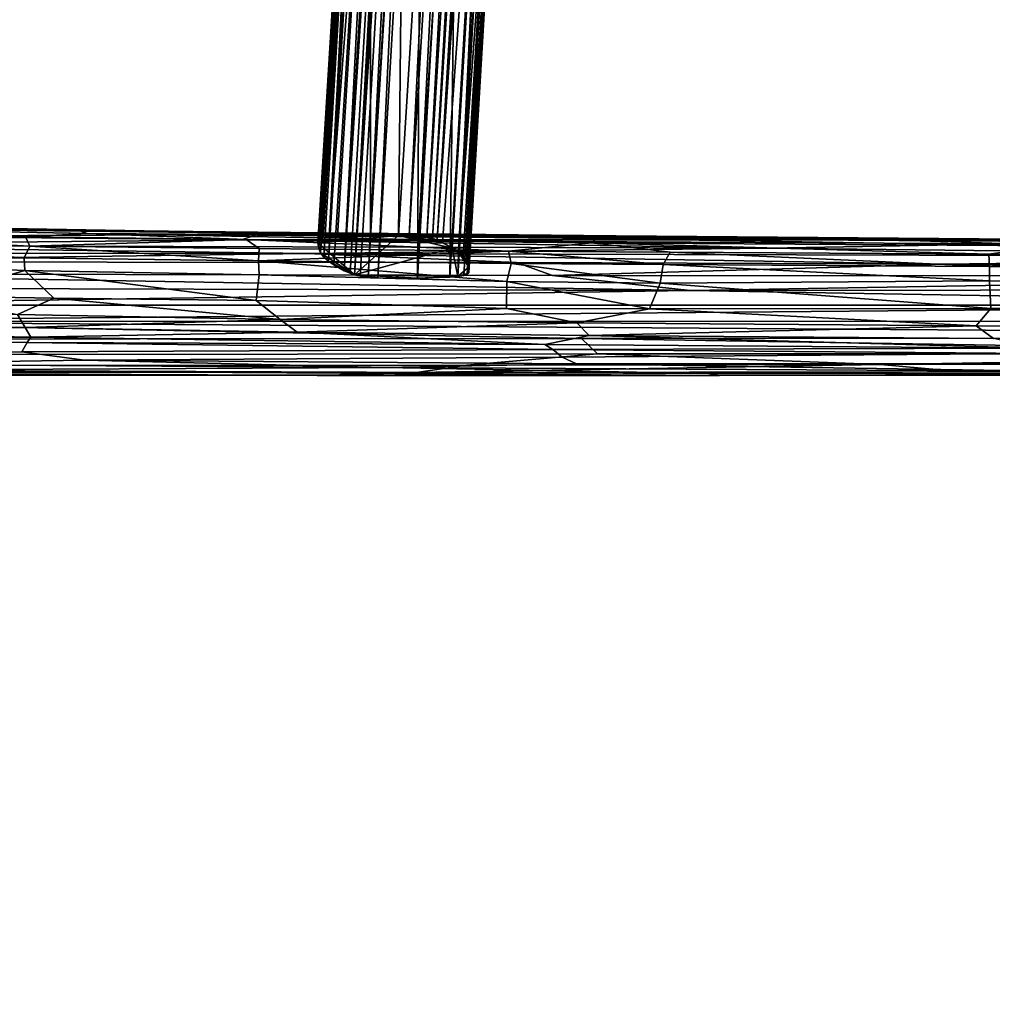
# Model space of a CAD drawing. Header units: millimetres. Extents: x 74 to 645, y -316 to 396.
# Tile 3 of 16: x 152 to 284, y -183 to -50. Entities that reach past the tile are written whole.
import ezdxf

# ---------------------------------------------------------------- set-up
doc = ezdxf.new("R2010")
doc.units = ezdxf.units.MM
doc.layers.add('Default', color=7, linetype='Continuous', true_color=0x000000)
doc.styles.add('Default', font='arial.ttf')
doc.dimstyles.new('Default', dxfattribs={"dimscale": 10, "dimtxt": 2.5, "dimasz": 3, "dimexe": 1, "dimexo": 0.5, "dimgap": 0.8, "dimtad": 1, "dimtoh": 1, "dimzin": 4, "dimdsep": 46, "dimtxsty": 'Default', "dimcen": 2.5, "dimadec": 1, "dimazin": 1, "dimtfac": 1, "dimtdec": 4, "dimtix": 1, "dimtofl": 0, "dimtmove": 1, "dimatfit": 3, "dimfxl": 1, "dimtolj": 1, "dimtzin": 1, "dimarcsym": 0})

# ---------------------------------------------------------------- blocks, each defined once
blk = doc.blocks.new('*D1')
at = {"color": 0, "lineweight": -2}
for p, q in [((73.68, -18), (73.68, -316)), ((644.68, -18), (644.68, -316)), ((103.68, -306), (614.68, -306))]:
    blk.add_line(p, q, dxfattribs=at)
at = {"color": 0}
for points in [[(103.68, -301), (103.68, -311), (73.68, -306)], [(614.68, -311), (614.68, -301), (644.68, -306)]]:
    blk.add_solid(points, dxfattribs=at)
at = {"layer": 'Defpoints', "color": 0}
for p in [(73.68, -13), (644.68, -13), (644.68, -306)]:
    blk.add_point(p, dxfattribs=at)
at = {"color": 0, "insert": (359.18, -285.24), "char_height": 25, "attachment_point": 5, "style": 'Default'}
blk.add_mtext('\\A1;571.00', dxfattribs=at)

msp = doc.modelspace()

# ---------------------------------------------------------------- linework, layer by layer
at = {"layer": 'Default', "color": 18, "true_color": 0x000000}
for points in [[(204.762, 48.813, 376.431), (217.818, 257.148, 357.34), (197.467, -84.261, 385.967)], [(205.32, 35.244, 374.734), (197.467, -84.261, 385.967), (217.818, 257.148, 357.34)], [(204.762, 48.813, 376.431), (196.086, -83.707, 390.166), (213.461, 204.215, 365.566)], [(202.574, 42.852, 384.305), (213.461, 204.215, 365.566), (196.086, -83.707, 390.166)], [(208.644, -79.513, 421.421), (225.711, 195.647, 397.699), (224.807, 190.309, 399.657)], [(216.796, 40.492, 408.562), (225.711, 195.647, 397.699), (208.644, -79.513, 421.421)], [(208.644, -79.513, 421.421), (224.807, 190.309, 399.657), (208.032, -79.344, 423.009)], [(208.032, -79.344, 423.009), (224.807, 190.309, 399.657), (216.532, 70.222, 411.429)], [(217.861, 37.682, 403.249), (211.546, -81.208, 408.568), (221.458, 82.417, 394.969)], [(221.458, 82.417, 394.969), (211.546, -81.208, 408.568), (215.268, -30.207, 399.924)], [(208.032, -79.344, 423.009), (216.532, 70.222, 411.429), (207.243, -79.183, 424.319)], [(207.243, -79.183, 424.319), (216.532, 70.222, 411.429), (214.641, 57.224, 413.585)], [(207.243, -79.183, 424.319), (214.641, 57.224, 413.585), (206.175, -79.035, 425.333)], [(206.175, -79.035, 425.333), (214.641, 57.224, 413.585), (211.922, 34.869, 416.291)], [(202.17, 52.805, 388.659), (202.574, 42.852, 384.305), (194.699, -82.908, 396.422), (193.974, -82.414, 400.272)], [(193.974, -82.414, 400.272), (197.55, -12.111, 398.705), (202.17, 52.805, 388.659)], [(196.88, -84.007, 387.487), (196.086, -83.707, 390.166), (204.762, 48.813, 376.431)], [(204.762, 48.813, 376.431), (197.467, -84.261, 385.967), (196.88, -84.007, 387.487)], [(196.086, -83.707, 390.166), (194.699, -82.908, 396.422), (202.574, 42.852, 384.305)], [(200.423, 42.227, 398.618), (197.55, -12.111, 398.705), (192.896, -81.269, 409.083)], [(192.896, -81.269, 409.083), (196.399, -19.243, 408.334), (200.423, 42.227, 398.618)], [(209.4, -79.884, 418.826), (217.861, 37.682, 403.249), (216.796, 40.492, 408.562), (208.644, -79.513, 421.421)], [(210.69, -80.621, 413.114), (217.861, 37.682, 403.249), (209.4, -79.884, 418.826)], [(211.546, -81.208, 408.568), (217.861, 37.682, 403.249), (210.69, -80.621, 413.114)], [(198.27, -84.423, 384.634), (197.467, -84.261, 385.967), (205.32, 35.244, 374.734)], [(205.32, 35.244, 374.734), (199.351, -84.525, 383.601), (198.27, -84.423, 384.634)], [(205.32, 35.244, 374.734), (205.977, 28.118, 374.298), (199.351, -84.525, 383.601)], [(210.549, 35.827, 416.654), (203.429, -78.929, 426.499), (204.873, -78.975, 426.056)], [(204.22, -5.095, 420.267), (203.429, -78.929, 426.499), (210.549, 35.827, 416.654)], [(210.549, 35.827, 416.654), (204.873, -78.975, 426.056), (211.922, 34.869, 416.291)], [(211.922, 34.869, 416.291), (204.873, -78.975, 426.056), (206.175, -79.035, 425.333)], [(197.742, 3.331, 414.673), (199.385, 31.356, 409.906), (192.544, -79.922, 419.371)], [(199.385, 31.356, 409.906), (196.399, -19.243, 408.334), (192.544, -79.922, 419.371)], [(199.584, 23.285, 415.616), (194.053, -79.123, 425.315), (200.925, 31.66, 415.854)], [(199.636, -6.705, 419.884), (200.925, 31.66, 415.854), (194.053, -79.123, 425.315)], [(200.659, -84.639, 382.851), (199.351, -84.525, 383.601), (205.977, 28.118, 374.298)], [(200.659, -84.639, 382.851), (205.977, 28.118, 374.298), (206.653, 17.569, 374.435)], [(192.834, -79.413, 423.194), (193.252, -79.262, 424.332), (199.584, 23.285, 415.616), (197.818, 1.778, 416.253)], [(199.584, 23.285, 415.616), (193.252, -79.262, 424.332), (194.053, -79.123, 425.315)], [(210.358, -84.577, 382.774), (211.737, 13.789, 374.222), (216.442, 19.276, 374.242)], [(216.442, 19.276, 374.242), (211.475, -84.488, 383.499), (210.358, -84.577, 382.774)], [(216.442, 19.276, 374.242), (216.545, 1.974, 376.405), (211.475, -84.488, 383.499)], [(206.653, 17.569, 374.435), (206.013, -84.681, 382.316), (200.659, -84.639, 382.851)], [(206.653, 17.569, 374.435), (211.737, 13.789, 374.222), (206.013, -84.681, 382.316)], [(210.358, -84.577, 382.774), (206.013, -84.681, 382.316), (211.737, 13.789, 374.222)], [(211.475, -84.488, 383.499), (216.545, 1.974, 376.405), (217.928, 11.894, 376.562), (212.288, -84.333, 384.466)], [(217.928, 11.894, 376.562), (212.704, -84.192, 385.639), (212.288, -84.333, 384.466)], [(217.928, 11.894, 376.562), (217.895, 4.039, 378.386), (212.704, -84.192, 385.639)], [(217.94, 1.832, 380.045), (212.704, -84.192, 385.639), (217.895, 4.039, 378.386)], [(197.742, 3.331, 414.673), (192.544, -79.922, 419.371), (192.652, -79.572, 421.78)], [(192.652, -79.572, 421.78), (197.818, 1.778, 416.253), (197.742, 3.331, 414.673)], [(192.652, -79.572, 421.78), (192.834, -79.413, 423.194), (197.818, 1.778, 416.253)], [(217.94, 1.832, 380.045), (212.927, -83.95, 387.502), (212.704, -84.192, 385.639)], [(215.433, -41.994, 386.119), (212.927, -83.95, 387.502), (217.94, 1.832, 380.045)], [(199.636, -6.705, 419.884), (199.646, -78.922, 426.571), (204.22, -5.095, 420.267)], [(204.22, -5.095, 420.267), (199.646, -78.922, 426.571), (203.429, -78.929, 426.499)], [(199.636, -6.705, 419.884), (194.053, -79.123, 425.315), (195.176, -79.02, 426.048)], [(199.636, -6.705, 419.884), (195.176, -79.02, 426.048), (199.646, -78.922, 426.571)], [(192.896, -81.269, 409.083), (197.55, -12.111, 398.705), (193.355, -81.852, 404.591)], [(193.974, -82.414, 400.272), (193.355, -81.852, 404.591), (197.55, -12.111, 398.705)], [(192.544, -79.922, 419.371), (196.399, -19.243, 408.334), (192.679, -80.7, 413.393)], [(192.896, -81.269, 409.083), (192.679, -80.7, 413.393), (196.399, -19.243, 408.334)], [(212.189, -81.762, 404.29), (215.268, -30.207, 399.924), (211.546, -81.208, 408.568)], [(212.631, -82.341, 399.836), (215.268, -30.207, 399.924), (212.189, -81.762, 404.29)], [(212.631, -82.341, 399.836), (215.713, -30.397, 395.467), (215.268, -30.207, 399.924)], [(212.947, -83.165, 393.514), (214.964, -47.354, 392.51), (215.713, -30.397, 395.467), (212.631, -82.341, 399.836)], [(212.947, -83.165, 393.514), (212.927, -83.95, 387.502), (215.433, -41.994, 386.119)], [(212.947, -83.165, 393.514), (215.433, -41.994, 386.119), (214.964, -47.354, 392.51)], [(121.817, -77.505, 428.726), (120.471, -77.857, 435.143), (160.459, -78.358, 425.644)], [(120.471, -77.857, 435.143), (161.332, -78.633, 427.269), (160.459, -78.358, 425.644)], [(120.471, -77.857, 435.143), (120.475, -78.612, 437.02), (152.991, -79.118, 430.165)], [(120.471, -77.857, 435.143), (152.991, -79.118, 430.165), (161.332, -78.633, 427.269)], [(169.042, -78.273, 420.58), (124.283, -77.534, 420.251), (121.817, -77.505, 428.726), (160.459, -78.358, 425.644)], [(124.283, -77.534, 420.251), (169.042, -78.273, 420.58), (175.62, -78.371, 413.244), (128.661, -77.965, 412.637)], [(184.357, -78.774, 406.432), (132.566, -78.999, 402.25), (128.661, -77.965, 412.637), (175.62, -78.371, 413.244)], [(169.042, -78.273, 420.58), (160.459, -78.358, 425.644), (227.526, -79.104, 416.398)], [(160.459, -78.358, 425.644), (161.332, -78.633, 427.269), (227.526, -79.104, 416.398)], [(232.857, -78.991, 412.974), (175.62, -78.371, 413.244), (169.042, -78.273, 420.58), (227.526, -79.104, 416.398)], [(263.955, -79.285, 404.485), (184.357, -78.774, 406.432), (175.62, -78.371, 413.244), (232.857, -78.991, 412.974)], [(108.544, -80.24, 392.242), (132.566, -78.999, 402.25), (182.193, -79.512, 398.405)], [(108.544, -80.24, 392.242), (182.193, -79.512, 398.405), (253.515, -80.638, 389.157)], [(120.334, -79.786, 438.119), (120.088, -82.218, 439.123), (152.812, -81.925, 431.925)], [(120.475, -78.612, 437.02), (120.334, -79.786, 438.119), (153.568, -80.361, 431.092)], [(120.334, -79.786, 438.119), (152.812, -81.925, 431.925), (153.568, -80.361, 431.092)], [(120.475, -78.612, 437.02), (153.568, -80.361, 431.092), (152.991, -79.118, 430.165)], [(184.357, -78.774, 406.432), (182.193, -79.512, 398.405), (132.566, -78.999, 402.25)], [(161.332, -78.633, 427.269), (152.991, -79.118, 430.165), (182.818, -79.476, 425.529)], [(152.991, -79.118, 430.165), (153.568, -80.361, 431.092), (182.818, -79.476, 425.529)], [(182.818, -79.476, 425.529), (153.568, -80.361, 431.092), (184.603, -80.702, 426.341)], [(161.332, -78.633, 427.269), (182.818, -79.476, 425.529), (229.59, -79.934, 419.131)], [(229.59, -79.934, 419.131), (230.202, -79.341, 417.8), (161.332, -78.633, 427.269)], [(230.202, -79.341, 417.8), (227.526, -79.104, 416.398), (161.332, -78.633, 427.269)], [(269.805, -79.529, 399.191), (182.193, -79.512, 398.405), (184.357, -78.774, 406.432)], [(269.805, -79.529, 399.191), (286.43, -80.071, 393.489), (182.193, -79.512, 398.405)], [(286.43, -80.071, 393.489), (253.515, -80.638, 389.157), (182.193, -79.512, 398.405)], [(218.303, -81.023, 421.616), (229.59, -79.934, 419.131), (182.818, -79.476, 425.529)], [(218.303, -81.023, 421.616), (182.818, -79.476, 425.529), (184.603, -80.702, 426.341)], [(263.955, -79.285, 404.485), (269.805, -79.529, 399.191), (184.357, -78.774, 406.432)], [(192.544, -79.922, 419.371), (203.429, -78.929, 426.499), (193.252, -79.262, 424.332)], [(197.467, -84.261, 385.967), (203.429, -78.929, 426.499), (192.544, -79.922, 419.371)], [(192.834, -79.413, 423.194), (192.544, -79.922, 419.371), (193.252, -79.262, 424.332)], [(192.652, -79.572, 421.78), (192.544, -79.922, 419.371), (192.834, -79.413, 423.194)], [(193.252, -79.262, 424.332), (203.429, -78.929, 426.499), (194.053, -79.123, 425.315)], [(195.176, -79.02, 426.048), (194.053, -79.123, 425.315), (203.429, -78.929, 426.499)], [(195.176, -79.02, 426.048), (203.429, -78.929, 426.499), (199.646, -78.922, 426.571)], [(197.467, -84.261, 385.967), (210.69, -80.621, 413.114), (203.429, -78.929, 426.499)], [(203.429, -78.929, 426.499), (209.4, -79.884, 418.826), (204.873, -78.975, 426.056)], [(203.429, -78.929, 426.499), (210.69, -80.621, 413.114), (209.4, -79.884, 418.826)], [(206.175, -79.035, 425.333), (204.873, -78.975, 426.056), (207.243, -79.183, 424.319)], [(207.243, -79.183, 424.319), (204.873, -78.975, 426.056), (209.4, -79.884, 418.826)], [(207.243, -79.183, 424.319), (209.4, -79.884, 418.826), (208.032, -79.344, 423.009)], [(208.032, -79.344, 423.009), (209.4, -79.884, 418.826), (208.644, -79.513, 421.421)], [(232.857, -78.991, 412.974), (227.526, -79.104, 416.398), (292.876, -79.481, 410.026)], [(227.526, -79.104, 416.398), (230.202, -79.341, 417.8), (298.297, -79.802, 412.054), (292.876, -79.481, 410.026)], [(230.202, -79.341, 417.8), (229.59, -79.934, 419.131), (291.325, -80.31, 413.794)], [(230.202, -79.341, 417.8), (291.325, -80.31, 413.794), (298.297, -79.802, 412.054)], [(263.955, -79.285, 404.485), (232.857, -78.991, 412.974), (292.876, -79.481, 410.026)], [(344.195, -79.708, 401.372), (263.955, -79.285, 404.485), (292.876, -79.481, 410.026)], [(357.716, -79.936, 396.428), (269.805, -79.529, 399.191), (263.955, -79.285, 404.485), (344.195, -79.708, 401.372)], [(286.43, -80.071, 393.489), (269.805, -79.529, 399.191), (357.716, -79.936, 396.428)], [(108.606, -81.3, 385.769), (108.544, -80.24, 392.242), (191.064, -81.35, 385.119)], [(253.515, -80.638, 389.157), (191.064, -81.35, 385.119), (108.544, -80.24, 392.242)], [(184.511, -82.36, 427.104), (153.568, -80.361, 431.092), (152.812, -81.925, 431.925)], [(184.511, -82.36, 427.104), (184.603, -80.702, 426.341), (153.568, -80.361, 431.092)], [(184.603, -80.702, 426.341), (184.511, -82.36, 427.104), (218.303, -81.023, 421.616)], [(218.655, -82.691, 422.316), (218.303, -81.023, 421.616), (184.511, -82.36, 427.104)], [(356.524, -81.823, 383.023), (191.064, -81.35, 385.119), (253.515, -80.638, 389.157)], [(197.467, -84.261, 385.967), (192.544, -79.922, 419.371), (192.896, -81.269, 409.083)], [(192.896, -81.269, 409.083), (192.544, -79.922, 419.371), (192.679, -80.7, 413.393)], [(197.467, -84.261, 385.967), (211.475, -84.488, 383.499), (210.69, -80.621, 413.114)], [(210.69, -80.621, 413.114), (211.475, -84.488, 383.499), (211.546, -81.208, 408.568)], [(229.59, -79.934, 419.131), (218.303, -81.023, 421.616), (240.152, -81.195, 419.18)], [(239.207, -82.846, 420.012), (240.152, -81.195, 419.18), (218.303, -81.023, 421.616)], [(239.207, -82.846, 420.012), (218.303, -81.023, 421.616), (218.655, -82.691, 422.316)], [(229.59, -79.934, 419.131), (283.249, -81.464, 415.446), (291.325, -80.31, 413.794)], [(229.59, -79.934, 419.131), (240.152, -81.195, 419.18), (283.249, -81.464, 415.446)], [(240.152, -81.195, 419.18), (239.207, -82.846, 420.012), (283.332, -83.135, 416.187)], [(240.152, -81.195, 419.18), (283.332, -83.135, 416.187), (283.249, -81.464, 415.446)], [(358.061, -80.966, 387.561), (356.524, -81.823, 383.023), (253.515, -80.638, 389.157), (286.43, -80.071, 393.489)], [(313.002, -81.612, 413.689), (291.325, -80.31, 413.794), (283.249, -81.464, 415.446)], [(108.632, -82.476, 381.716), (108.606, -81.3, 385.769), (191.064, -81.35, 385.119)], [(191.064, -81.35, 385.119), (219.37, -82.555, 381.098), (108.632, -82.476, 381.716)], [(108.632, -82.476, 381.716), (219.37, -82.555, 381.098), (224.235, -84.346, 378.088), (108.671, -84.07, 378.708)], [(120.088, -82.218, 439.123), (152.912, -83.671, 432.257), (152.812, -81.925, 431.925)], [(120.088, -82.218, 439.123), (141.037, -87.148, 434.712), (152.912, -83.671, 432.257)], [(184.581, -84.26, 427.449), (184.511, -82.36, 427.104), (152.812, -81.925, 431.925), (152.912, -83.671, 432.257)], [(218.06, -85.135, 422.813), (184.511, -82.36, 427.104), (184.581, -84.26, 427.449)], [(218.06, -85.135, 422.813), (218.655, -82.691, 422.316), (184.511, -82.36, 427.104)], [(191.064, -81.35, 385.119), (277.015, -82.787, 380.095), (219.37, -82.555, 381.098)], [(191.064, -81.35, 385.119), (356.524, -81.823, 383.023), (277.015, -82.787, 380.095)], [(193.974, -82.414, 400.272), (197.467, -84.261, 385.967), (192.896, -81.269, 409.083)], [(193.974, -82.414, 400.272), (192.896, -81.269, 409.083), (193.355, -81.852, 404.591)], [(194.699, -82.908, 396.422), (197.467, -84.261, 385.967), (193.974, -82.414, 400.272)], [(212.947, -83.165, 393.514), (211.546, -81.208, 408.568), (211.475, -84.488, 383.499)], [(212.189, -81.762, 404.29), (211.546, -81.208, 408.568), (212.631, -82.341, 399.836)], [(212.631, -82.341, 399.836), (211.546, -81.208, 408.568), (212.947, -83.165, 393.514)], [(356.524, -81.823, 383.023), (358.711, -82.977, 379.294), (277.015, -82.787, 380.095)], [(283.249, -81.464, 415.446), (283.332, -83.135, 416.187), (304.169, -83.196, 414.885)], [(283.249, -81.464, 415.446), (304.169, -83.196, 414.885), (313.002, -81.612, 413.689)], [(152.912, -83.671, 432.257), (141.037, -87.148, 434.712), (156.814, -87.406, 431.68)], [(184.165, -87.735, 427.577), (184.581, -84.26, 427.449), (152.912, -83.671, 432.257)], [(184.165, -87.735, 427.577), (152.912, -83.671, 432.257), (156.814, -87.406, 431.68)], [(196.086, -83.707, 390.166), (197.467, -84.261, 385.967), (194.699, -82.908, 396.422)], [(196.88, -84.007, 387.487), (197.467, -84.261, 385.967), (196.086, -83.707, 390.166)], [(212.947, -83.165, 393.514), (211.475, -84.488, 383.499), (212.927, -83.95, 387.502)], [(238.833, -85.357, 420.467), (218.655, -82.691, 422.316), (218.06, -85.135, 422.813)], [(238.833, -85.357, 420.467), (239.207, -82.846, 420.012), (218.655, -82.691, 422.316)], [(224.235, -84.346, 378.088), (219.37, -82.555, 381.098), (277.015, -82.787, 380.095)], [(357.347, -84.424, 377.281), (224.235, -84.346, 378.088), (277.015, -82.787, 380.095)], [(239.207, -82.846, 420.012), (238.833, -85.357, 420.467), (283.355, -85.059, 416.542)], [(239.207, -82.846, 420.012), (283.355, -85.059, 416.542), (283.332, -83.135, 416.187)], [(357.347, -84.424, 377.281), (277.015, -82.787, 380.095), (358.711, -82.977, 379.294)], [(313.953, -85.282, 414.741), (304.169, -83.196, 414.885), (283.332, -83.135, 416.187), (283.355, -85.059, 416.542)], [(108.671, -84.07, 378.708), (242.878, -86.354, 376.255), (108.666, -85.999, 376.623)], [(224.235, -84.346, 378.088), (242.878, -86.354, 376.255), (108.671, -84.07, 378.708)], [(184.165, -87.735, 427.577), (218.031, -88.774, 422.72), (218.06, -85.135, 422.813), (184.581, -84.26, 427.449)], [(200.659, -84.639, 382.851), (206.013, -84.681, 382.316), (197.467, -84.261, 385.967)], [(197.467, -84.261, 385.967), (206.013, -84.681, 382.316), (211.475, -84.488, 383.499)], [(198.27, -84.423, 384.634), (200.659, -84.639, 382.851), (197.467, -84.261, 385.967)], [(199.351, -84.525, 383.601), (200.659, -84.639, 382.851), (198.27, -84.423, 384.634)], [(210.358, -84.577, 382.774), (211.475, -84.488, 383.499), (206.013, -84.681, 382.316)], [(212.927, -83.95, 387.502), (211.475, -84.488, 383.499), (212.704, -84.192, 385.639)], [(212.704, -84.192, 385.639), (211.475, -84.488, 383.499), (212.288, -84.333, 384.466)], [(237.375, -88.861, 420.538), (218.06, -85.135, 422.813), (218.031, -88.774, 422.72)], [(237.375, -88.861, 420.538), (238.833, -85.357, 420.467), (218.06, -85.135, 422.813)], [(224.235, -84.346, 378.088), (357.347, -84.424, 377.281), (242.878, -86.354, 376.255)], [(238.833, -85.357, 420.467), (283.545, -88.784, 416.593), (283.355, -85.059, 416.542)], [(357.347, -84.424, 377.281), (360.652, -86.218, 376.125), (242.878, -86.354, 376.255)], [(314.648, -88.769, 414.763), (313.953, -85.282, 414.741), (283.355, -85.059, 416.542), (283.545, -88.784, 416.593)], [(242.878, -86.354, 376.255), (108.708, -88.344, 375.449), (108.666, -85.999, 376.623)], [(357.785, -88.338, 375.421), (108.708, -88.344, 375.449), (242.878, -86.354, 376.255)], [(237.375, -88.861, 420.538), (283.545, -88.784, 416.593), (238.833, -85.357, 420.467)], [(357.785, -88.338, 375.421), (242.878, -86.354, 376.255), (360.652, -86.218, 376.125)], [(156.814, -87.406, 431.68), (141.037, -87.148, 434.712), (151.909, -89.622, 432.097)], [(156.814, -87.406, 431.68), (151.909, -89.622, 432.097), (187.445, -90.284, 426.638)], [(184.165, -87.735, 427.577), (156.814, -87.406, 431.68), (187.445, -90.284, 426.638)], [(184.165, -87.735, 427.577), (187.445, -90.284, 426.638), (218.031, -88.774, 422.72)], [(357.785, -88.338, 375.421), (108.684, -90.527, 375.24), (108.708, -88.344, 375.449)], [(357.785, -88.338, 375.421), (461.45, -90.584, 375.218), (108.684, -90.527, 375.24)], [(218.031, -88.774, 422.72), (187.445, -90.284, 426.638), (227.533, -90.736, 421.143)], [(237.375, -88.861, 420.538), (218.031, -88.774, 422.72), (227.533, -90.736, 421.143)], [(237.375, -88.861, 420.538), (227.533, -90.736, 421.143), (281.556, -91.143, 416.325)], [(237.375, -88.861, 420.538), (281.556, -91.143, 416.325), (283.545, -88.784, 416.593)], [(283.545, -88.784, 416.593), (281.556, -91.143, 416.325), (304.037, -91.26, 414.908)], [(283.545, -88.784, 416.593), (304.037, -91.26, 414.908), (314.648, -88.769, 414.763)], [(119.695, -90.774, 438.075), (152.948, -91.379, 431.142), (151.909, -89.622, 432.097)], [(152.948, -91.379, 431.142), (187.445, -90.284, 426.638), (151.909, -89.622, 432.097)], [(152.948, -91.379, 431.142), (189.744, -91.985, 425.551), (187.445, -90.284, 426.638)], [(189.744, -91.985, 425.551), (227.533, -90.736, 421.143), (187.445, -90.284, 426.638)], [(437.55, -92.819, 375.575), (108.684, -90.527, 375.24), (461.45, -90.584, 375.218)], [(228.182, -92.829, 375.609), (108.684, -90.527, 375.24), (437.55, -92.819, 375.575)], [(228.182, -92.829, 375.609), (108.687, -92.935, 375.737), (108.684, -90.527, 375.24)], [(152.948, -91.379, 431.142), (119.695, -90.774, 438.075), (119.647, -91.998, 436.982)], [(152.948, -91.379, 431.142), (119.647, -91.998, 436.982), (153.715, -92.655, 429.983)], [(189.744, -91.985, 425.551), (152.948, -91.379, 431.142), (153.715, -92.655, 429.983)], [(189.744, -91.985, 425.551), (229.218, -92.431, 420.198), (227.533, -90.736, 421.143)], [(229.218, -92.431, 420.198), (281.556, -91.143, 416.325), (227.533, -90.736, 421.143)], [(229.218, -92.431, 420.198), (283.907, -92.868, 415.401), (281.556, -91.143, 416.325)], [(283.907, -92.868, 415.401), (304.037, -91.26, 414.908), (281.556, -91.143, 416.325)], [(230.328, -94.907, 376.75), (108.677, -95.052, 377.058), (108.687, -92.935, 375.737), (228.182, -92.829, 375.609)], [(119.675, -92.888, 435.168), (153.715, -92.655, 429.983), (119.647, -91.998, 436.982)], [(119.675, -92.888, 435.168), (153.234, -93.406, 428.603), (153.715, -92.655, 429.983)], [(152.514, -94.671, 422.75), (153.234, -93.406, 428.603), (119.675, -92.888, 435.168), (121.256, -95.232, 422.788)], [(153.234, -93.406, 428.603), (223.233, -93.64, 419.843), (153.715, -92.655, 429.983)], [(189.744, -91.985, 425.551), (153.715, -92.655, 429.983), (223.233, -93.64, 419.843)], [(229.218, -92.431, 420.198), (189.744, -91.985, 425.551), (223.233, -93.64, 419.843)], [(229.218, -92.431, 420.198), (223.233, -93.64, 419.843), (289.475, -94.175, 413.901)], [(228.182, -92.829, 375.609), (437.55, -92.819, 375.575), (356.868, -94.936, 376.445)], [(228.182, -92.829, 375.609), (356.868, -94.936, 376.445), (230.328, -94.907, 376.75)], [(283.907, -92.868, 415.401), (229.218, -92.431, 420.198), (289.475, -94.175, 413.901)], [(152.514, -94.671, 422.75), (224.28, -94.357, 418.296), (153.234, -93.406, 428.603)], [(152.514, -94.671, 422.75), (160.971, -95.777, 415.648), (225.551, -95.363, 413.403), (224.28, -94.357, 418.296)], [(153.234, -93.406, 428.603), (224.28, -94.357, 418.296), (223.233, -93.64, 419.843)], [(224.28, -94.357, 418.296), (289.475, -94.175, 413.901), (223.233, -93.64, 419.843)], [(224.28, -94.357, 418.296), (289.64, -94.896, 412.453), (289.475, -94.175, 413.901)], [(225.551, -95.363, 413.403), (289.64, -94.896, 412.453), (224.28, -94.357, 418.296)], [(230.328, -94.907, 376.75), (212.65, -96.468, 378.853), (108.644, -96.512, 379.299), (108.677, -95.052, 377.058)], [(160.971, -95.777, 415.648), (152.514, -94.671, 422.75), (121.256, -95.232, 422.788), (126.118, -96.326, 413.596)], [(160.971, -95.777, 415.648), (126.118, -96.326, 413.596), (201.595, -96.765, 405.372)], [(160.971, -95.777, 415.648), (227.513, -96.27, 408.055), (225.551, -95.363, 413.403)], [(227.513, -96.27, 408.055), (160.971, -95.777, 415.648), (201.595, -96.765, 405.372)], [(268.592, -96.361, 378.109), (212.65, -96.468, 378.853), (230.328, -94.907, 376.75)], [(225.551, -95.363, 413.403), (227.513, -96.27, 408.055), (301.534, -96.295, 404.879), (289.64, -94.896, 412.453)], [(268.592, -96.361, 378.109), (230.328, -94.907, 376.75), (356.868, -94.936, 376.445)], [(356.868, -94.936, 376.445), (357.739, -96.318, 377.54), (268.592, -96.361, 378.109)], [(129.739, -97.148, 402.984), (108.356, -97.695, 393.005), (246.825, -97.838, 389.815)], [(212.65, -96.468, 378.853), (205.86, -97.441, 381.855), (108.574, -97.397, 382.407), (108.644, -96.512, 379.299)], [(129.739, -97.148, 402.984), (201.595, -96.765, 405.372), (126.118, -96.326, 413.596)], [(129.739, -97.148, 402.984), (245.365, -97.566, 395.286), (201.595, -96.765, 405.372)], [(245.365, -97.566, 395.286), (129.739, -97.148, 402.984), (246.825, -97.838, 389.815)], [(227.513, -96.27, 408.055), (201.595, -96.765, 405.372), (291.247, -97.245, 398.512)], [(245.365, -97.566, 395.286), (291.247, -97.245, 398.512), (201.595, -96.765, 405.372)], [(268.592, -96.361, 378.109), (205.86, -97.441, 381.855), (212.65, -96.468, 378.853)], [(268.592, -96.361, 378.109), (279.68, -97.366, 380.528), (205.86, -97.441, 381.855)], [(301.534, -96.295, 404.879), (227.513, -96.27, 408.055), (291.247, -97.245, 398.512)], [(357.739, -96.318, 377.54), (279.68, -97.366, 380.528), (268.592, -96.361, 378.109)], [(279.68, -97.366, 380.528), (357.739, -96.318, 377.54), (374.605, -97.317, 379.705)], [(108.488, -97.795, 386.507), (192.444, -97.863, 385.842), (108.356, -97.695, 393.005)], [(192.444, -97.863, 385.842), (246.825, -97.838, 389.815), (108.356, -97.695, 393.005)], [(192.444, -97.863, 385.842), (108.488, -97.795, 386.507), (108.574, -97.397, 382.407)], [(192.444, -97.863, 385.842), (108.574, -97.397, 382.407), (205.86, -97.441, 381.855)], [(358.705, -97.749, 383.442), (192.444, -97.863, 385.842), (205.86, -97.441, 381.855)], [(358.705, -97.749, 383.442), (246.825, -97.838, 389.815), (192.444, -97.863, 385.842)], [(358.705, -97.749, 383.442), (205.86, -97.441, 381.855), (279.68, -97.366, 380.528)], [(359.043, -97.616, 392.638), (291.247, -97.245, 398.512), (245.365, -97.566, 395.286)], [(246.825, -97.838, 389.815), (359.043, -97.616, 392.638), (245.365, -97.566, 395.286)], [(359.043, -97.616, 392.638), (246.825, -97.838, 389.815), (359.059, -97.79, 388.107)], [(246.825, -97.838, 389.815), (358.705, -97.749, 383.442), (359.059, -97.79, 388.107)], [(358.705, -97.749, 383.442), (279.68, -97.366, 380.528), (374.605, -97.317, 379.705)]]:
    msp.add_3dface(points, dxfattribs=at)

# ---------------------------------------------------------------- dimensions: what is measured, and where the dimension line sits
dim = msp.add_linear_dim(base=(644.68, -306), p1=(73.68, -13), p2=(644.68, -13), dimstyle='Default', override={"dimscale": 10, "dimtxt": 2.5, "dimasz": 3, "dimexe": 1, "dimexo": 0.5, "dimgap": 0.8, "dimtad": 1, "dimtih": 0, "dimdec": 2, "dimlfac": 1, "dimzin": 4, "dimtxsty": 'Default', "dimcen": 2.5, "dimadec": 1, "dimazin": 0, "dimtix": 0, "dimtmove": 0, "dimtzin": 1})
dim.commit()
dim.dimension.update_dxf_attribs({"geometry": '*D1', "text_midpoint": (359.18, -285.238)})

doc.saveas('drawing.dxf')
